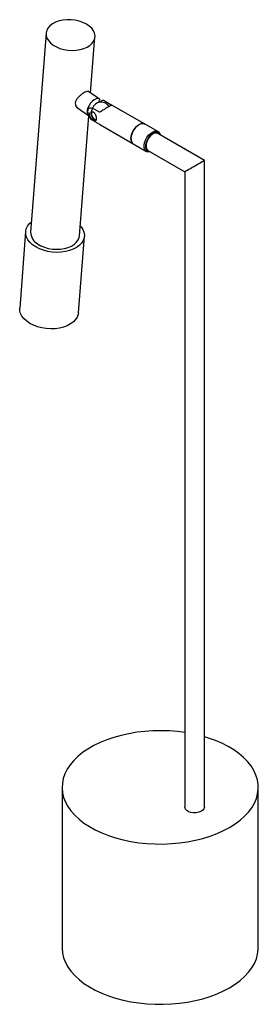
# Paper-space layout '_Isométrica' of a CAD drawing. Header units: millimetres. Extents: x -40 to 82, y -47 to 454.
import ezdxf

# ---------------------------------------------------------------- set-up
doc = ezdxf.new("R2010")
doc.units = ezdxf.units.MM

psp = doc.layouts.new('_Isométrica')

# ---------------------------------------------------------------- linework, layer by layer
at = {"color": 7, "linetype": 'Continuous', "lineweight": 25}
for p, q in [((-26.15, 447.39), (-34.07, 346.07)), ((-3.46, 416.82), (-1.23, 445.44)), ((1.07, 413.76), (-4.6, 417.59)), ((1.55, 412.23), (0.51, 412.93)), ((3.89, 412.75), (7.42, 410.71)), ((-10.2, 409.31), (-4.53, 405.47)), ((-3.19, 407.23), (-3.37, 407.1)), ((-3.15, 406.57), (-3.11, 406.28)), ((1.06, 407.04), (-2.47, 409.08)), ((30.86, 397.21), (7.4, 410.75)), ((-9.14, 344.13), (-4.37, 405.22)), ((-3.06, 405.69), (-2.93, 405.6)), ((-2.94, 405.32), (-2.84, 405.36)), ((-2.47, 402.97), (1.06, 400.93)), ((1.06, 400.93), (1.58, 400.68)), ((1.55, 400.62), (25.01, 387.08)), ((54.5, 382.58), (30.78, 396.27)), ((25.78, 387.61), (44.5, 376.81)), ((25.94, 387.16), (26.74, 387.06)), ((54.5, 53.08), (54.5, 382.58)), ((44.5, 376.81), (44.5, 53.08)), ((-36.56, 346.27), (-39.6, 307.3)), ((-9.69, 304.96), (-6.65, 343.93)), ((-18.01, 63.18), (-18.01, -18.47)), ((81.99, -18.47), (81.99, 63.18))]:
    psp.add_line(p, q, dxfattribs=at)
at = {"color": 7, "linetype": 'Continuous', "lineweight": 25, "flags": 128}
for points in [[(-22.53, 441.32), (-20.91, 440.39), (-19.09, 439.63), (-17.11, 439.07), (-15.03, 438.72), (-12.92, 438.58), (-10.83, 438.68), (-8.81, 438.99), (-6.94, 439.53), (-5.27, 440.25), (-3.83, 441.16), (-2.68, 442.22), (-1.85, 443.39), (-1.35, 444.66), (-1.22, 445.97), (-1.44, 447.3), (-2.01, 448.6), (-2.92, 449.84), (-4.14, 450.98), (-5.63, 451.99), (-7.36, 452.84), (-9.27, 453.51), (-11.3, 453.97), (-13.4, 454.21), (-15.52, 454.23), (-17.58, 454.02), (-19.52, 453.6), (-21.3, 452.97), (-22.86, 452.15), (-24.16, 451.16), (-25.16, 450.04), (-25.82, 448.81), (-26.14, 447.52), (-26.1, 446.19), (-25.7, 444.87), (-24.96, 443.6), (-23.89, 442.4), (-22.53, 441.32)], [(1.64, 413.01), (1.45, 413.38), (0.91, 413.85), (0.17, 414.01), (-0.71, 413.85), (-1.67, 413.36), (-2.63, 412.61), (-3.52, 411.63), (-4.28, 410.5), (-4.85, 409.3), (-5.19, 408.13), (-5.27, 407.07), (-5.09, 406.2), (-4.66, 405.58), (-4.53, 405.47)], [(17.08, 393.64), (17.21, 394.9), (17.59, 396.23), (18.2, 397.55), (19, 398.78), (19.93, 399.83), (20.95, 400.64), (21.99, 401.16), (22.97, 401.36), (23.85, 401.23), (24.14, 401.09)], [(24.14, 401.09), (23.35, 401.35), (22.4, 401.29), (21.38, 400.89), (20.35, 400.19), (19.37, 399.23), (18.5, 398.07), (17.81, 396.78), (17.33, 395.44), (17.1, 394.14), (17.12, 392.96), (17.4, 391.97), (17.92, 391.23), (18.29, 390.96)], [(25.37, 386.92), (24.64, 387.35), (24.12, 388.09), (23.84, 389.08), (23.82, 390.26), (24.05, 391.56), (24.53, 392.9), (25.22, 394.19), (26.08, 395.36), (27.06, 396.32), (28.1, 397.01), (29.12, 397.41), (30.07, 397.47), (30.88, 397.2), (31.51, 396.61), (31.91, 395.74), (31.95, 395.6)], [(31.74, 395.72), (31.32, 396.3), (30.63, 396.72), (29.78, 396.82), (28.83, 396.58), (27.84, 396.03), (26.89, 395.19), (26.02, 394.14), (25.32, 392.94), (24.81, 391.66), (24.54, 390.41), (24.53, 389.26), (24.77, 388.3), (25.25, 387.58), (25.94, 387.16), (25.94, 387.16)], [(30.78, 396.27), (30.7, 396.32), (29.91, 396.51), (29, 396.35), (28.04, 395.88), (27.1, 395.11), (26.25, 394.1), (25.54, 392.94), (25.04, 391.7), (24.78, 390.48), (24.78, 389.36), (25.04, 388.44), (25.54, 387.78), (25.78, 387.61)], [(26.95, 386.94), (26.26, 386.81), (25.37, 386.92)], [(44.5, 376.81), (44.52, 376.82), (44.67, 376.91), (44.97, 377.08), (45.4, 377.33), (45.96, 377.66), (46.63, 378.04), (47.38, 378.48), (48.2, 378.95), (49.06, 379.44), (49.93, 379.95), (50.79, 380.44), (51.61, 380.92), (52.37, 381.35), (53.03, 381.74)], [(53.03, 381.74), (53.59, 382.06), (54.03, 382.31), (54.33, 382.48), (54.48, 382.57), (54.5, 382.58)], [(-8.74, 349.28), (-8.3, 348.77), (-7.41, 347.41), (-6.85, 345.99), (-6.63, 344.55), (-6.77, 343.12), (-7.25, 341.75), (-8.07, 340.44), (-9.21, 339.25), (-10.64, 338.2), (-12.32, 337.31), (-14.22, 336.59), (-16.3, 336.08), (-18.5, 335.78), (-20.77, 335.7), (-23.06, 335.84), (-25.32, 336.2), (-27.49, 336.76), (-29.52, 337.52), (-31.37, 338.46), (-32.99, 339.55), (-34.34, 340.78), (-35.39, 342.1), (-36.12, 343.5), (-36.51, 344.93), (-36.55, 346.37), (-36.24, 347.77), (-35.59, 349.12), (-34.6, 350.37), (-33.66, 351.23)], [(-30.44, 340.01), (-28.83, 339.08), (-27, 338.32), (-25.02, 337.75), (-22.95, 337.4), (-20.83, 337.27), (-18.74, 337.36), (-16.73, 337.68), (-14.86, 338.21), (-13.18, 338.94), (-11.75, 339.84), (-10.6, 340.9), (-9.76, 342.08), (-9.27, 343.34), (-9.14, 344.13)], [(-9.69, 304.96), (-9.81, 304.16), (-10.3, 302.78), (-11.12, 301.48), (-12.25, 300.29), (-13.68, 299.23), (-15.37, 298.34), (-17.27, 297.63), (-19.34, 297.12), (-21.54, 296.82), (-23.81, 296.74), (-26.11, 296.88), (-28.36, 297.23), (-30.53, 297.8), (-32.57, 298.56), (-34.41, 299.49), (-36.03, 300.59), (-37.38, 301.81), (-38.43, 303.14), (-39.16, 304.53), (-39.55, 305.96), (-39.6, 307.3)], [(44.5, 91.13), (40.85, 91.59), (36.7, 91.92), (32.52, 92.05), (28.33, 91.97), (24.17, 91.69), (20.07, 91.22), (16.05, 90.54), (12.14, 89.67), (8.37, 88.62), (4.76, 87.39), (1.35, 85.99), (-1.85, 84.43), (-4.81, 82.72), (-7.51, 80.88), (-9.94, 78.9), (-12.07, 76.82), (-13.89, 74.65), (-15.39, 72.39), (-16.56, 70.07), (-17.39, 67.7), (-17.87, 65.3), (-18, 62.88), (-17.78, 60.47), (-17.22, 58.07), (-16.3, 55.71), (-15.05, 53.41), (-13.47, 51.17), (-11.57, 49.01), (-9.36, 46.96), (-6.86, 45.02), (-4.09, 43.21), (-1.07, 41.53), (2.18, 40.01), (5.65, 38.65), (9.3, 37.47), (13.1, 36.46), (17.04, 35.64), (21.09, 35.01), (25.21, 34.59), (29.38, 34.36), (33.57, 34.33), (37.74, 34.51), (41.88, 34.89), (45.94, 35.47), (49.91, 36.24), (53.76, 37.2), (57.45, 38.34), (60.96, 39.66), (64.27, 41.14), (67.35, 42.77), (67.35, 42.77)], [(67.35, 42.77), (70.18, 44.55), (72.75, 46.46), (75.03, 48.49), (77.01, 50.62), (78.67, 52.84), (80.01, 55.13), (81.01, 57.48), (81.66, 59.87), (81.97, 62.28), (81.93, 64.69), (81.53, 67.1), (80.79, 69.48), (79.71, 71.82), (78.29, 74.09), (76.54, 76.29), (74.49, 78.39), (72.14, 80.39), (69.5, 82.27), (66.6, 84.02), (63.46, 85.62), (60.1, 87.06), (56.54, 88.33), (54.5, 88.96)], [(54.5, 53.08), (54.49, 52.98), (54.26, 52.21), (53.68, 51.5), (52.78, 50.9), (51.64, 50.47), (50.35, 50.24), (48.99, 50.21), (47.66, 50.39), (46.48, 50.78), (45.51, 51.34), (44.85, 52.02), (44.52, 52.78), (44.5, 53.08)], [(-18.01, -18.47), (-18, -18.77), (-17.78, -21.19), (-17.22, -23.58), (-16.3, -25.94), (-15.05, -28.25), (-13.47, -30.49), (-11.57, -32.64), (-9.36, -34.69), (-6.86, -36.64), (-4.09, -38.45), (-1.07, -40.12), (2.18, -41.64), (5.65, -43), (9.3, -44.19), (13.1, -45.19), (17.04, -46.01), (21.09, -46.64), (25.21, -47.07), (29.38, -47.29), (33.57, -47.32), (37.74, -47.14), (41.88, -46.76), (45.94, -46.19), (49.91, -45.42), (53.76, -44.46), (57.45, -43.31), (60.96, -42), (64.27, -40.52), (67.35, -38.88)], [(67.35, -38.88), (70.18, -37.1), (72.75, -35.19), (75.03, -33.16), (77.01, -31.03), (78.67, -28.81), (80.01, -26.52), (81.01, -24.18), (81.66, -21.79), (81.97, -19.38), (81.99, -18.47)]]:
    psp.add_lwpolyline(points, dxfattribs=at)
at = {"color": 7, "linetype": 'Continuous', "lineweight": 25}
for centre, radius, start, end in [((2.58, 406.86), 5.56, 108.1314, 156.4078), ((1.79, 407.24), 5, 33.1857, 100.8284), ((5.88, 404.8), 9.38, 152.8966, 165.0372), ((0.01, 406.18), 3.13, 158.9113, 257.6594), ((1.79, 407.24), 5, 191.0721, 231.7053), ((3.31, 408.31), 3.26, 31.8058, 60.9976), ((-0.93, 404.8), 2.4, 199.5163, 229.8155), ((19.87, 393.29), 2.82, 172.8913, 235.7966), ((-26.98, 346.19), 7.09, 180.9736, 240.745)]:
    psp.add_arc(centre, radius, start, end, dxfattribs=at)
for points, knots in [([(-4.61, 417.58), (-4.62, 417.59), (-4.75, 417.78), (-5.28, 417.72), (-6.25, 417.37), (-7.47, 416.64), (-8.73, 415.68), (-9.93, 414.52), (-10.86, 413.23), (-11.22, 412.24), (-11.28, 411.74), (-11.28, 411.65)], [0, 0, 0, 0, 0.010591, 0.154017, 0.297298, 0.431225, 0.56111, 0.69679, 0.840835, 0.971786, 1, 1, 1, 1]), ([(-11.28, 411.65), (-11.26, 411.24), (-11.22, 410.44), (-10.73, 409.64), (-10.28, 409.42), (-10.17, 409.36)], [0, 0, 0, 0, 0.426318, 0.851767, 1, 1, 1, 1]), ([(3.89, 412.75), (3.81, 412.79), (3.48, 412.97), (2.9, 413.12), (2.26, 412.96), (1.86, 412.65), (1.76, 412.33), (1.73, 412.26)], [0, 0, 0, 0, 0.084584, 0.357175, 0.631993, 0.917631, 1, 1, 1, 1]), ([(-4.87, 407.14), (-4.88, 407.23), (-4.92, 407.72), (-4.78, 408.48), (-4.32, 409.19), (-3.61, 409.45), (-2.96, 409.33), (-2.58, 409.13), (-2.47, 409.08)], [0, 0, 0, 0, 0.056135, 0.2843, 0.518263, 0.731224, 0.924609, 1, 1, 1, 1]), ([(-4.85, 407.14), (-4.85, 407.02), (-4.85, 406.49), (-4.59, 405.59), (-4.07, 404.5), (-3.44, 403.72), (-2.99, 403.34), (-2.85, 403.23)], [0, 0, 0, 0, 0.079878, 0.345871, 0.612451, 0.878789, 1, 1, 1, 1]), ([(-3.61, 406.95), (-3.64, 406.93), (-3.83, 406.81), (-4.01, 406.39), (-4.08, 405.74), (-3.89, 405.01), (-3.56, 404.42), (-3.28, 404.11), (-3.19, 404)], [0, 0, 0, 0, 0.031618, 0.249359, 0.463619, 0.675948, 0.888835, 1, 1, 1, 1]), ([(-3.19, 407.23), (-3.02, 407.29), (-2.85, 407.32), (-2.58, 407.32), (-2.49, 407.31), (-2.31, 407.27), (-2.22, 407.25), (-2.05, 407.18), (-1.96, 407.13), (-1.8, 407.03), (-1.72, 406.97), (-1.5, 406.76), (-1.36, 406.6), (-1.13, 406.23), (-1.03, 406.02), (-0.9, 405.69), (-0.87, 405.58), (-0.8, 405.36), (-0.77, 405.24), (-0.68, 404.9), (-0.64, 404.68), (-0.59, 404.23), (-0.58, 404.02), (-0.58, 403.73), (-0.58, 403.64), (-0.59, 403.47), (-0.6, 403.39), (-0.63, 403.25), (-0.65, 403.18), (-0.69, 403.06), (-0.71, 403.01), (-0.79, 402.87), (-0.86, 402.81), (-1.03, 402.74), (-1.13, 402.73), (-1.36, 402.77), (-1.49, 402.81), (-1.8, 402.95), (-1.96, 403.04), (-2.48, 403.37), (-2.86, 403.66), (-3.19, 404)], [0, 0, 0, 0, 0.0625, 0.0625, 0.09375, 0.09375, 0.125, 0.125, 0.15625, 0.15625, 0.1875, 0.1875, 0.25, 0.25, 0.3125, 0.3125, 0.34375, 0.34375, 0.375, 0.375, 0.4375, 0.4375, 0.5, 0.5, 0.53125, 0.53125, 0.5625, 0.5625, 0.59375, 0.59375, 0.625, 0.625, 0.6875, 0.6875, 0.75, 0.75, 0.8125, 0.8125, 0.875, 0.875, 1, 1, 1, 1]), ([(7.37, 410.7), (7.36, 410.7), (7.32, 410.72), (6.72, 410.39), (5.72, 409.82), (4.48, 409.1), (3.01, 408.23), (1.85, 407.53), (1.18, 407.11), (1.06, 407.04)], [0, 0, 0, 0, 0.151349, 0.312922, 0.475593, 0.614872, 0.753129, 0.95802, 1, 1, 1, 1]), ([(-2.47, 402.97), (-2.55, 403.02), (-2.74, 403.13), (-2.92, 403.3), (-3.02, 403.4)], [0, 0, 0, 0, 0.425119, 1, 1, 1, 1])]:
    psp.add_open_spline(points, degree=3, knots=knots, dxfattribs=at)

doc.saveas('drawing.dxf')
